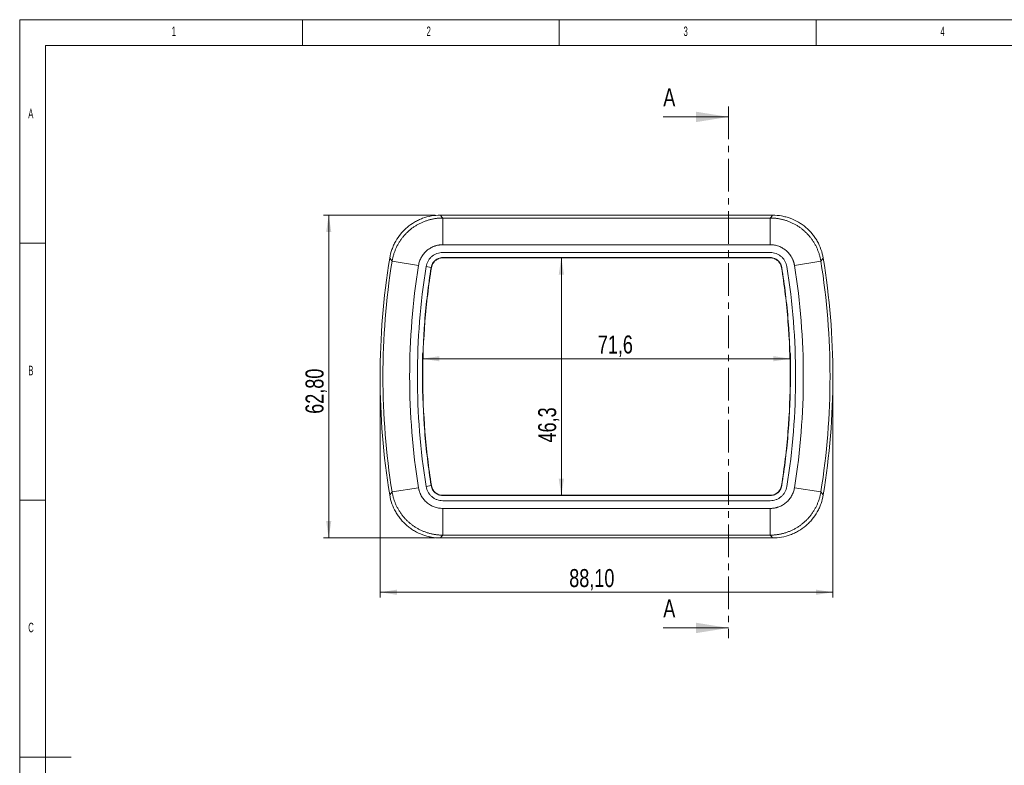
# Model space of a CAD drawing. Header units: millimetres. Extents: x 5 to 415, y 5 to 292.
# Tile 2 of 4: x 5 to 197, y 147 to 292. Entities that reach past the tile are written whole.
import ezdxf

# ---------------------------------------------------------------- set-up
doc = ezdxf.new("R2010")
doc.units = ezdxf.units.MM
doc.header["$PDSIZE"] = -1
doc.linetypes.add('CENTER', pattern=[10.16, 6.35, -1.27, 1.27, -1.27])
doc.layers.add('LAYER_1', color=179, linetype='Continuous', lineweight=15)
doc.styles.add('SLDTEXTSTYLE1', font='TXT', dxfattribs={"width": 0.605})
doc.styles.add('SLDTEXTSTYLE3', font='TXT', dxfattribs={"width": 0.75})
doc.dimstyles.new('SLDDIMSTYLE0', dxfattribs={"dimtxt": 3.5, "dimasz": 3.302, "dimexe": 0, "dimexo": 0.0625, "dimgap": 0.875, "dimtad": 1, "dimdec": 1, "dimrnd": 1e-09, "dimzin": 12, "dimdsep": 46, "dimtxsty": 'SLDTEXTSTYLE3', "dimsah": 1, "dimcen": 0.09, "dimadec": 0, "dimazin": 3, "dimtfac": 1, "dimtdec": 1, "dimtofl": 0, "dimtmove": 0, "dimatfit": 3, "dimfxl": 1, "dimfrac": 2, "dimtolj": 1, "dimtzin": 12, "dimarcsym": 0})
doc.dimstyles.new('SLDDIMSTYLE1', dxfattribs={"dimtxt": 3.5, "dimasz": 3.302, "dimexe": 0, "dimexo": 0.0625, "dimgap": 0.875, "dimtad": 1, "dimrnd": 1e-09, "dimzin": 12, "dimdsep": 46, "dimtxsty": 'SLDTEXTSTYLE3', "dimsah": 1, "dimcen": 0.09, "dimadec": 0, "dimazin": 3, "dimtfac": 1, "dimtofl": 0, "dimtmove": 0, "dimatfit": 3, "dimfxl": 1, "dimfrac": 2, "dimtolj": 1, "dimtzin": 12, "dimarcsym": 0})

# ---------------------------------------------------------------- blocks, each defined once
blk = doc.blocks.new('*D5')
at = {"layer": 'LAYER_1'}
for p, q in [((83.38, 223.57), (83.38, 227.04)), ((154.98, 223.57), (154.98, 227.04)), ((154.98, 226.04), (83.38, 226.04))]:
    blk.add_line(p, q, dxfattribs=at)
for points in [[(83.38, 226.04), (86.69, 225.53), (86.69, 226.54)], [(154.98, 226.04), (151.68, 226.54), (151.68, 225.53)]]:
    blk.add_solid(points, dxfattribs=at)
at = {"layer": 'LAYER_1', "insert": (117.49, 230.55, 0.1), "char_height": 3.5, "attachment_point": 1, "rotation": 0, "style": 'SLDTEXTSTYLE3'}
blk.add_mtext('71,6', dxfattribs=at)
blk = doc.blocks.new('*D6')
at = {"layer": 'LAYER_1'}
for p, q in [((75.13, 221.57), (75.13, 179.6)), ((163.23, 221.57), (163.23, 179.6)), ((163.23, 180.6), (75.13, 180.6))]:
    blk.add_line(p, q, dxfattribs=at)
for points in [[(75.13, 180.6), (78.44, 180.09), (78.44, 181.11)], [(163.23, 180.6), (159.93, 181.11), (159.93, 180.09)]]:
    blk.add_solid(points, dxfattribs=at)
at = {"layer": 'LAYER_1', "insert": (111.94, 185.11, -7.09), "char_height": 3.5, "attachment_point": 1, "style": 'SLDTEXTSTYLE3'}
blk.add_mtext('88,10', dxfattribs=at)
blk = doc.blocks.new('*D7')
at = {"layer": 'LAYER_1'}
for p, q in [((85.86, 253.97), (64.13, 253.97)), ((65.13, 191.17), (65.13, 253.97)), ((85.86, 191.17), (64.13, 191.17))]:
    blk.add_line(p, q, dxfattribs=at)
for points in [[(65.13, 253.97), (64.63, 250.66), (65.64, 250.66)], [(65.13, 191.17), (65.64, 194.47), (64.63, 194.47)]]:
    blk.add_solid(points, dxfattribs=at)
at = {"layer": 'LAYER_1', "insert": (60.62, 215.32, -7.09), "char_height": 3.5, "attachment_point": 1, "rotation": 90, "style": 'SLDTEXTSTYLE3'}
blk.add_mtext('62,80', dxfattribs=at)
blk = doc.blocks.new('*D8')
at = {"layer": 'LAYER_1'}
for p, q in [((150.04, 245.72), (109.4, 245.72)), ((110.4, 245.72), (110.4, 199.41)), ((150.04, 199.41), (109.4, 199.41))]:
    blk.add_line(p, q, dxfattribs=at)
for points in [[(110.4, 245.72), (109.89, 242.41), (110.91, 242.41)], [(110.4, 199.41), (110.91, 202.72), (109.89, 202.72)]]:
    blk.add_solid(points, dxfattribs=at)
at = {"layer": 'LAYER_1', "insert": (105.89, 209.74, -7.09), "char_height": 3.5, "attachment_point": 1, "rotation": 89.9993, "style": 'SLDTEXTSTYLE3'}
blk.add_mtext('46,3', dxfattribs=at)

msp = doc.modelspace()

# ---------------------------------------------------------------- linework, layer by layer
at = {"color": 7, "linetype": 'CENTER', "lineweight": 0}
msp.add_line((142.934, 275.084), (142.934, 171.654), dxfattribs=at)
at = {"color": 7, "linetype": 'Continuous', "lineweight": 0}
for p, q in [((130.234, 273.084), (142.934, 273.084)), ((130.234, 173.654), (142.934, 173.654))]:
    msp.add_line(p, q, dxfattribs=at)
at = {"color": 7, "linetype": 'Continuous', "lineweight": 15}
for p, q in [((151.507, 253.965), (86.86, 253.965)), ((87.329, 253.415), (87.329, 248.216)), ((87.329, 253.415), (151.038, 253.415)), ((151.038, 253.415), (151.038, 248.216)), ((151.038, 248.216), (87.329, 248.216)), ((77.468, 245.006), (77.005, 245.591)), ((151.042, 245.716), (87.326, 245.716)), ((87.326, 245.664), (87.326, 245.716)), ((151.04, 246.716), (87.327, 246.716)), ((151.042, 245.664), (151.042, 245.716)), ((161.362, 245.591), (160.899, 245.006)), ((77.468, 245.006), (82.602, 244.185)), ((84.083, 243.949), (85.071, 243.793)), ((85.122, 243.785), (85.071, 243.793)), ((153.245, 243.784), (153.297, 243.792)), ((155.766, 244.185), (160.899, 245.006)), ((84.083, 201.181), (85.071, 201.338)), ((85.122, 201.346), (85.071, 201.338)), ((153.246, 201.346), (153.297, 201.337)), ((77.005, 199.539), (77.468, 200.124)), ((77.468, 200.124), (82.602, 200.946)), ((87.326, 199.466), (87.326, 199.414)), ((87.326, 199.414), (151.041, 199.414)), ((151.041, 199.467), (151.041, 199.414)), ((155.766, 200.946), (160.899, 200.124)), ((160.899, 200.124), (161.362, 199.539)), ((87.327, 198.415), (151.04, 198.415)), ((87.329, 196.915), (87.329, 191.716)), ((87.329, 196.915), (151.038, 196.915)), ((151.038, 196.915), (151.038, 191.716)), ((151.038, 191.716), (87.329, 191.716)), ((86.86, 191.165), (151.507, 191.165))]:
    msp.add_line(p, q, dxfattribs=at)
at = {"color": 7, "linetype": 'Continuous', "lineweight": 15, "flags": 128}
for points in [[(86.86, 253.965), (87.164, 253.609), (87.329, 253.415)], [(151.038, 253.415), (151.204, 253.609), (151.507, 253.965)], [(151.042, 245.664), (148.638, 245.664), (139.025, 245.663), (129.412, 245.663), (119.799, 245.663), (114.992, 245.663), (105.379, 245.663), (96.353, 245.663), (87.326, 245.664)], [(87.326, 199.466), (89.729, 199.466), (99.342, 199.467), (108.955, 199.467), (118.569, 199.467), (123.375, 199.467), (132.988, 199.467), (142.015, 199.467), (151.041, 199.467)], [(87.329, 191.716), (87.164, 191.522), (86.86, 191.165)], [(151.507, 191.165), (151.204, 191.522), (151.038, 191.716)]]:
    msp.add_lwpolyline(points, dxfattribs=at)
at = {"color": 7, "linetype": 'Continuous', "lineweight": 15}
for centre, radius, start, end in [((217.735, 222.565), 142.601, 170.70762, 189.29238), ((20.632, 222.565), 142.601, 350.70762, 9.29238), ((217.735, 222.565), 142.051, 170.91051, 189.08949), ((217.735, 222.565), 136.852, 170.91051, 189.08949), ((217.735, 222.565), 135.352, 170.90971, 189.09014), ((20.632, 222.565), 135.352, 350.90971, 9.09014), ((20.632, 222.565), 136.852, 350.91051, 9.08949), ((20.632, 222.565), 142.051, 350.91051, 9.08949)]:
    msp.add_arc(centre, radius, start, end, dxfattribs=at)
for points, knots in [([(77.005, 245.591), (77.101, 246.175), (77.246, 246.742), (77.536, 247.567), (77.645, 247.838), (77.887, 248.371), (78.02, 248.635), (78.456, 249.406), (78.787, 249.887), (79.344, 250.562), (79.539, 250.779), (79.951, 251.197), (80.168, 251.399), (80.841, 251.971), (81.318, 252.308), (82.074, 252.749), (82.333, 252.886), (82.864, 253.136), (83.138, 253.251), (83.966, 253.555), (84.529, 253.707), (85.679, 253.912), (86.269, 253.965), (86.86, 253.965)], [0, 0, 0, 0, 0.125, 0.125, 0.1875, 0.1875, 0.25, 0.25, 0.375, 0.375, 0.4375, 0.4375, 0.5, 0.5, 0.625, 0.625, 0.6875, 0.6875, 0.75, 0.75, 0.875, 0.875, 1, 1, 1, 1]), ([(77.468, 245.006), (77.485, 245.107), (77.519, 245.308), (77.583, 245.608), (77.654, 245.906), (77.735, 246.201), (77.825, 246.494), (77.924, 246.784), (78.032, 247.071), (78.148, 247.355), (78.273, 247.635), (78.407, 247.91), (78.549, 248.182), (78.699, 248.449), (78.857, 248.711), (79.024, 248.969), (79.198, 249.221), (79.379, 249.468), (79.569, 249.709), (79.765, 249.944), (79.969, 250.173), (80.179, 250.396), (80.397, 250.612), (80.621, 250.822), (80.851, 251.024), (81.087, 251.219), (81.329, 251.407), (81.577, 251.588), (81.83, 251.761), (82.088, 251.925), (82.352, 252.082), (82.62, 252.231), (82.892, 252.372), (83.169, 252.504), (83.449, 252.628), (83.733, 252.743), (84.021, 252.849), (84.311, 252.946), (84.605, 253.034), (84.901, 253.114), (85.2, 253.184), (85.5, 253.245), (85.802, 253.297), (86.106, 253.339), (86.41, 253.373), (86.716, 253.396), (87.022, 253.411), (87.227, 253.413), (87.329, 253.415)], [0, 0, 0, 0, 0.0217378, 0.0434753, 0.0652126, 0.0869496, 0.1086864, 0.130423, 0.1521595, 0.1738958, 0.1956319, 0.217368, 0.239104, 0.26084, 0.2825759, 0.3043119, 0.3260478, 0.3477838, 0.3695199, 0.3912561, 0.4129923, 0.4347287, 0.4564653, 0.4782021, 0.499939, 0.5216762, 0.5434136, 0.5651514, 0.5868894, 0.6086277, 0.6303664, 0.6521055, 0.6738449, 0.6955848, 0.7173251, 0.7390659, 0.7608072, 0.782549, 0.8042913, 0.8260341, 0.8477776, 0.8695217, 0.8912663, 0.9130117, 0.9347577, 0.9565044, 0.9782518, 1, 1, 1, 1]), ([(151.038, 253.415), (151.141, 253.413), (151.345, 253.411), (151.651, 253.396), (151.956, 253.373), (152.261, 253.34), (152.565, 253.297), (152.867, 253.245), (153.167, 253.184), (153.465, 253.114), (153.761, 253.035), (154.055, 252.947), (154.345, 252.849), (154.633, 252.743), (154.917, 252.628), (155.197, 252.505), (155.474, 252.373), (155.746, 252.232), (156.014, 252.083), (156.278, 251.926), (156.536, 251.762), (156.789, 251.589), (157.037, 251.408), (157.279, 251.22), (157.515, 251.025), (157.745, 250.823), (157.969, 250.613), (158.187, 250.397), (158.397, 250.175), (158.601, 249.946), (158.798, 249.71), (158.987, 249.469), (159.169, 249.223), (159.343, 248.97), (159.509, 248.713), (159.668, 248.45), (159.818, 248.183), (159.96, 247.912), (160.094, 247.636), (160.219, 247.356), (160.335, 247.072), (160.443, 246.785), (160.542, 246.495), (160.632, 246.202), (160.713, 245.906), (160.785, 245.608), (160.848, 245.308), (160.882, 245.107), (160.899, 245.006)], [0, 0, 0, 0, 0.02173632, 0.04347243, 0.06520834, 0.08694408, 0.10867967, 0.13041514, 0.15215051, 0.1738858, 0.19562103, 0.21735623, 0.23909143, 0.26082664, 0.28256189, 0.3042972, 0.3260326, 0.3477681, 0.36950374, 0.39123954, 0.41297551, 0.43471169, 0.45644809, 0.47818475, 0.49992167, 0.52165889, 0.54339643, 0.56513432, 0.58687257, 0.60861121, 0.63035026, 0.65208975, 0.6738297, 0.69557013, 0.71731107, 0.73905254, 0.76079456, 0.78253716, 0.80428036, 0.82602418, 0.84776865, 0.86951379, 0.89125962, 0.91300617, 0.93475346, 0.95650151, 0.97825035, 1, 1, 1, 1]), ([(151.507, 253.965), (152.099, 253.965), (152.681, 253.913), (153.543, 253.76), (153.828, 253.697), (154.393, 253.544), (154.675, 253.455), (155.506, 253.15), (156.034, 252.9), (156.79, 252.46), (157.036, 252.302), (157.515, 251.963), (157.749, 251.781), (158.422, 251.209), (158.832, 250.793), (159.39, 250.118), (159.566, 249.885), (159.899, 249.401), (160.057, 249.149), (160.49, 248.382), (160.731, 247.85), (161.119, 246.749), (161.267, 246.175), (161.362, 245.591)], [0, 0, 0, 0, 0.125, 0.125, 0.1875, 0.1875, 0.25, 0.25, 0.375, 0.375, 0.4375, 0.4375, 0.5, 0.5, 0.625, 0.625, 0.6875, 0.6875, 0.75, 0.75, 0.875, 0.875, 1, 1, 1, 1]), ([(87.329, 248.216), (87.259, 248.215), (87.118, 248.213), (86.908, 248.199), (86.7, 248.176), (86.492, 248.144), (86.285, 248.102), (86.08, 248.051), (85.876, 247.991), (85.475, 247.852), (84.897, 247.582), (84.207, 247.091), (83.612, 246.487), (83.214, 245.901), (82.958, 245.397), (82.801, 245.004), (82.678, 244.599), (82.627, 244.323), (82.602, 244.185)], [0, 0, 0, 0, 0.0312222, 0.0623309, 0.0933888, 0.1244586, 0.155603, 0.1868844, 0.2183641, 0.2501024, 0.3754696, 0.4999612, 0.6244338, 0.7496337, 0.8128179, 0.8752725, 0.9374979, 1, 1, 1, 1]), ([(155.766, 244.185), (155.754, 244.254), (155.73, 244.392), (155.683, 244.597), (155.628, 244.8), (155.563, 245), (155.489, 245.197), (155.406, 245.392), (155.314, 245.583), (155.114, 245.958), (154.756, 246.486), (154.162, 247.09), (153.472, 247.581), (152.83, 247.882), (152.292, 248.055), (151.879, 248.148), (151.46, 248.206), (151.179, 248.212), (151.038, 248.216)], [0, 0, 0, 0, 0.03122215, 0.06233093, 0.09338881, 0.12445861, 0.15560303, 0.18688436, 0.21836406, 0.25010243, 0.37546963, 0.49996119, 0.62443377, 0.7496337, 0.81281786, 0.87527246, 0.93749788, 1, 1, 1, 1]), ([(87.327, 246.716), (86.937, 246.716), (86.558, 246.646), (86.01, 246.445), (85.836, 246.363), (85.503, 246.17), (85.344, 246.057), (85.049, 245.805), (84.914, 245.668), (84.669, 245.37), (84.559, 245.208), (84.369, 244.871), (84.289, 244.696), (84.161, 244.332), (84.113, 244.142), (84.083, 243.949)], [0.00000007, 0.00000007, 0.00000007, 0.00000007, 0.25, 0.25, 0.375, 0.375, 0.5, 0.5, 0.625, 0.625, 0.75, 0.75, 0.875, 0.875, 1, 1, 1, 1]), ([(87.326, 245.716), (87.165, 245.716), (86.869, 245.682), (86.354, 245.524), (85.815, 245.2), (85.331, 244.621), (85.121, 244.11), (85.071, 243.793)], [0, 0, 0, 0, 0.002143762, 0.004287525, 0.008575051, 0.012862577, 0.017150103, 0.017150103, 0.017150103, 0.017150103]), ([(87.326, 245.664), (87.168, 245.664), (87.024, 245.647), (86.754, 245.592), (86.628, 245.553), (86.271, 245.412), (86.06, 245.286), (85.692, 244.971), (85.535, 244.783), (85.274, 244.343), (85.171, 244.095), (85.122, 243.785)], [0, 0, 0, 0, 0.002143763, 0.002143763, 0.004287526, 0.004287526, 0.008575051, 0.008575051, 0.012862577, 0.012862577, 0.017150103, 0.017150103, 0.017150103, 0.017150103]), ([(154.284, 243.949), (154.224, 244.334), (154.094, 244.698), (153.809, 245.207), (153.701, 245.366), (153.457, 245.664), (153.321, 245.803), (153.025, 246.055), (152.868, 246.167), (152.536, 246.361), (152.359, 246.444), (151.995, 246.579), (151.81, 246.63), (151.431, 246.699), (151.236, 246.716), (151.04, 246.716)], [0.00000007, 0.00000007, 0.00000007, 0.00000007, 0.25, 0.25, 0.375, 0.375, 0.5, 0.5, 0.625, 0.625, 0.75, 0.75, 0.875, 0.875, 0.9999998, 0.9999998, 0.9999998, 0.9999998]), ([(153.297, 243.792), (153.272, 243.951), (153.192, 244.235), (153.015, 244.597), (152.795, 244.911), (152.445, 245.264), (151.905, 245.588), (151.365, 245.716), (151.042, 245.716)], [0.295750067, 0.295750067, 0.295750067, 0.295750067, 0.297893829, 0.30003759, 0.302181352, 0.304325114, 0.308612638, 0.312900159, 0.312900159, 0.312900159, 0.312900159]), ([(153.245, 243.784), (153.221, 243.939), (153.182, 244.078), (153.085, 244.335), (153.028, 244.453), (152.833, 244.783), (152.676, 244.971), (152.307, 245.285), (152.097, 245.412), (151.621, 245.601), (151.358, 245.664), (151.042, 245.664)], [0.295750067, 0.295750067, 0.295750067, 0.295750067, 0.297893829, 0.297893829, 0.30003759, 0.30003759, 0.304325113, 0.304325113, 0.308612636, 0.308612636, 0.312900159, 0.312900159, 0.312900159, 0.312900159]), ([(85.122, 243.785), (85.122, 243.784), (85.122, 243.784), (85.122, 243.784), (84.57, 240.329), (84.146, 236.814), (83.579, 229.721), (83.435, 226.143), (83.435, 218.987), (83.579, 215.409), (84.146, 208.316), (84.569, 204.802), (85.122, 201.346)], [0.81289956, 0.81289956, 0.81289956, 0.81289956, 0.81290016, 0.81290016, 0.81290016, 0.85967512, 0.85967512, 0.90645008, 0.90645008, 0.95322504, 0.95322504, 1, 1, 1, 1]), ([(153.246, 201.346), (153.798, 204.801), (154.221, 208.316), (154.788, 215.409), (154.932, 218.987), (154.932, 226.143), (154.788, 229.721), (154.221, 236.814), (153.798, 240.329), (153.245, 243.784)], [0.31290016, 0.31290016, 0.31290016, 0.31290016, 0.35967512, 0.35967512, 0.40645008, 0.40645008, 0.45322504, 0.45322504, 0.5, 0.5, 0.5, 0.5]), ([(153.297, 201.337), (153.85, 204.794), (154.697, 211.827), (155.128, 222.565), (154.697, 233.303), (153.85, 240.335), (153.297, 243.792)], [0.31290016, 0.31290016, 0.31290016, 0.31290016, 0.35967512, 0.40645008, 0.45322504, 0.5, 0.5, 0.5, 0.5]), ([(84.083, 201.181), (84.144, 200.796), (84.273, 200.432), (84.559, 199.923), (84.667, 199.764), (84.91, 199.466), (85.047, 199.327), (85.342, 199.075), (85.499, 198.963), (85.831, 198.769), (86.009, 198.686), (86.372, 198.551), (86.558, 198.5), (86.937, 198.431), (87.132, 198.414), (87.327, 198.415)], [0.00000006, 0.00000006, 0.00000006, 0.00000006, 0.25, 0.25, 0.375, 0.375, 0.5, 0.5, 0.625, 0.625, 0.75, 0.75, 0.875, 0.875, 0.99999981, 0.99999981, 0.99999981, 0.99999981]), ([(85.071, 201.338), (85.096, 201.18), (85.175, 200.895), (85.352, 200.533), (85.573, 200.22), (85.923, 199.866), (86.462, 199.542), (87.002, 199.414), (87.326, 199.414)], [0.795750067, 0.795750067, 0.795750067, 0.795750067, 0.797893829, 0.800037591, 0.802181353, 0.804325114, 0.808612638, 0.81290016, 0.81290016, 0.81290016, 0.81290016]), ([(85.122, 201.346), (85.122, 201.346), (85.122, 201.346), (85.122, 201.346), (85.147, 201.191), (85.186, 201.053), (85.282, 200.795), (85.34, 200.678), (85.534, 200.347), (85.692, 200.159), (86.06, 199.845), (86.271, 199.719), (86.747, 199.529), (87.009, 199.466), (87.326, 199.466)], [0.795749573, 0.795749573, 0.795749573, 0.795749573, 0.795750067, 0.795750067, 0.795750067, 0.797893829, 0.797893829, 0.80003759, 0.80003759, 0.804325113, 0.804325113, 0.808612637, 0.808612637, 0.81290016, 0.81290016, 0.81290016, 0.81290016]), ([(151.04, 198.415), (151.43, 198.414), (151.81, 198.484), (152.357, 198.686), (152.532, 198.767), (152.864, 198.96), (153.023, 199.073), (153.319, 199.325), (153.454, 199.462), (153.698, 199.76), (153.808, 199.922), (153.998, 200.259), (154.079, 200.435), (154.206, 200.798), (154.254, 200.988), (154.284, 201.181)], [0.00000007, 0.00000007, 0.00000007, 0.00000007, 0.25, 0.25, 0.375, 0.375, 0.5, 0.5, 0.625, 0.625, 0.75, 0.75, 0.875, 0.875, 0.99999981, 0.99999981, 0.99999981, 0.99999981]), ([(151.041, 199.467), (151.199, 199.467), (151.343, 199.483), (151.613, 199.539), (151.739, 199.577), (152.097, 199.718), (152.307, 199.844), (152.675, 200.159), (152.833, 200.348), (153.094, 200.787), (153.196, 201.036), (153.246, 201.346)], [0.500000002, 0.500000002, 0.500000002, 0.500000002, 0.502143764, 0.502143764, 0.504287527, 0.504287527, 0.508575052, 0.508575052, 0.512862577, 0.512862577, 0.517150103, 0.517150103, 0.517150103, 0.517150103]), ([(151.041, 199.414), (151.203, 199.414), (151.498, 199.448), (152.013, 199.606), (152.552, 199.931), (153.036, 200.509), (153.247, 201.02), (153.297, 201.337)], [0.500000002, 0.500000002, 0.500000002, 0.500000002, 0.502143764, 0.504287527, 0.508575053, 0.512862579, 0.517150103, 0.517150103, 0.517150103, 0.517150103]), ([(86.86, 191.165), (86.269, 191.165), (85.686, 191.217), (84.825, 191.37), (84.54, 191.434), (83.974, 191.586), (83.693, 191.676), (82.862, 191.981), (82.333, 192.23), (81.577, 192.671), (81.331, 192.829), (80.852, 193.167), (80.618, 193.349), (79.945, 193.921), (79.535, 194.337), (78.978, 195.012), (78.801, 195.245), (78.468, 195.729), (78.311, 195.981), (77.877, 196.748), (77.636, 197.28), (77.248, 198.381), (77.101, 198.955), (77.005, 199.539)], [0, 0, 0, 0, 0.125, 0.125, 0.1875, 0.1875, 0.25, 0.25, 0.375, 0.375, 0.4375, 0.4375, 0.5, 0.5, 0.625, 0.625, 0.6875, 0.6875, 0.75, 0.75, 0.875, 0.875, 1, 1, 1, 1]), ([(87.329, 191.716), (87.227, 191.717), (87.023, 191.719), (86.716, 191.734), (86.411, 191.757), (86.106, 191.791), (85.803, 191.833), (85.501, 191.885), (85.2, 191.946), (84.902, 192.016), (84.606, 192.095), (84.313, 192.184), (84.022, 192.281), (83.735, 192.387), (83.451, 192.502), (83.17, 192.625), (82.893, 192.758), (82.621, 192.898), (82.353, 193.047), (82.09, 193.204), (81.832, 193.369), (81.578, 193.541), (81.331, 193.722), (81.088, 193.91), (80.852, 194.105), (80.622, 194.307), (80.398, 194.517), (80.181, 194.733), (79.97, 194.956), (79.766, 195.185), (79.57, 195.42), (79.38, 195.661), (79.199, 195.908), (79.024, 196.16), (78.858, 196.417), (78.7, 196.68), (78.549, 196.947), (78.407, 197.219), (78.274, 197.495), (78.148, 197.774), (78.032, 198.058), (77.924, 198.345), (77.825, 198.635), (77.735, 198.928), (77.654, 199.224), (77.583, 199.522), (77.519, 199.822), (77.485, 200.024), (77.468, 200.124)], [0, 0, 0, 0, 0.0217363, 0.0434724, 0.0652083, 0.0869441, 0.1086797, 0.1304151, 0.1521505, 0.1738858, 0.195621, 0.2173562, 0.2390914, 0.2608266, 0.2825619, 0.3042972, 0.3260326, 0.3477681, 0.3695037, 0.3912395, 0.4129755, 0.4347117, 0.4564481, 0.4781847, 0.4999217, 0.5216589, 0.5433964, 0.5651343, 0.5868726, 0.6086112, 0.6303503, 0.6520897, 0.6738297, 0.6955701, 0.7173111, 0.7390525, 0.7607946, 0.7825372, 0.8042804, 0.8260242, 0.8477686, 0.8695138, 0.8912596, 0.9130062, 0.9347535, 0.9565015, 0.9782503, 1, 1, 1, 1]), ([(82.602, 200.946), (82.613, 200.876), (82.637, 200.738), (82.684, 200.533), (82.74, 200.33), (82.805, 200.13), (82.878, 199.933), (82.961, 199.739), (83.053, 199.547), (83.253, 199.172), (83.612, 198.644), (84.206, 198.04), (84.896, 197.549), (85.537, 197.248), (86.075, 197.075), (86.489, 196.982), (86.907, 196.924), (87.188, 196.918), (87.329, 196.915)], [0, 0, 0, 0, 0.0312222, 0.0623309, 0.0933888, 0.1244586, 0.155603, 0.1868844, 0.2183641, 0.2501024, 0.3754696, 0.4999612, 0.6244338, 0.7496337, 0.8128179, 0.8752725, 0.9374979, 1, 1, 1, 1]), ([(151.038, 196.915), (151.109, 196.915), (151.249, 196.917), (151.459, 196.931), (151.668, 196.954), (151.875, 196.986), (152.082, 197.028), (152.287, 197.079), (152.491, 197.14), (152.893, 197.278), (153.471, 197.548), (154.161, 198.04), (154.755, 198.643), (155.153, 199.229), (155.41, 199.733), (155.567, 200.127), (155.69, 200.531), (155.74, 200.807), (155.766, 200.946)], [0, 0, 0, 0, 0.0312222, 0.0623309, 0.0933888, 0.1244586, 0.155603, 0.1868844, 0.2183641, 0.2501024, 0.3754696, 0.4999612, 0.6244338, 0.7496337, 0.8128179, 0.8752725, 0.9374979, 1, 1, 1, 1]), ([(160.899, 200.124), (160.882, 200.024), (160.848, 199.822), (160.785, 199.522), (160.713, 199.224), (160.632, 198.929), (160.542, 198.636), (160.443, 198.346), (160.336, 198.059), (160.219, 197.775), (160.094, 197.496), (159.961, 197.22), (159.819, 196.948), (159.669, 196.681), (159.51, 196.419), (159.344, 196.161), (159.17, 195.909), (158.988, 195.662), (158.799, 195.421), (158.602, 195.186), (158.399, 194.957), (158.188, 194.734), (157.971, 194.518), (157.747, 194.309), (157.517, 194.106), (157.28, 193.911), (157.038, 193.723), (156.791, 193.542), (156.537, 193.37), (156.279, 193.205), (156.016, 193.048), (155.748, 192.899), (155.475, 192.758), (155.199, 192.626), (154.918, 192.503), (154.634, 192.388), (154.347, 192.281), (154.056, 192.184), (153.762, 192.096), (153.466, 192.016), (153.168, 191.946), (152.867, 191.885), (152.565, 191.833), (152.262, 191.791), (151.957, 191.757), (151.651, 191.734), (151.345, 191.719), (151.141, 191.717), (151.038, 191.716)], [0, 0, 0, 0, 0.0217378, 0.0434753, 0.0652126, 0.0869496, 0.1086864, 0.130423, 0.1521595, 0.1738958, 0.1956319, 0.217368, 0.239104, 0.26084, 0.2825759, 0.3043119, 0.3260478, 0.3477838, 0.3695199, 0.3912561, 0.4129923, 0.4347287, 0.4564653, 0.4782021, 0.499939, 0.5216762, 0.5434136, 0.5651514, 0.5868894, 0.6086277, 0.6303664, 0.6521055, 0.6738449, 0.6955848, 0.7173251, 0.7390659, 0.7608072, 0.782549, 0.8042913, 0.8260341, 0.8477776, 0.8695217, 0.8912663, 0.9130117, 0.9347577, 0.9565044, 0.9782518, 1, 1, 1, 1]), ([(161.362, 199.539), (161.267, 198.955), (161.121, 198.388), (160.831, 197.563), (160.723, 197.292), (160.481, 196.759), (160.347, 196.495), (159.912, 195.724), (159.58, 195.243), (159.024, 194.568), (158.828, 194.351), (158.416, 193.933), (158.199, 193.731), (157.526, 193.159), (157.049, 192.822), (156.293, 192.381), (156.035, 192.244), (155.503, 191.994), (155.229, 191.879), (154.402, 191.575), (153.838, 191.423), (152.689, 191.218), (152.099, 191.165), (151.507, 191.165)], [0, 0, 0, 0, 0.125, 0.125, 0.1875, 0.1875, 0.25, 0.25, 0.375, 0.375, 0.4375, 0.4375, 0.5, 0.5, 0.625, 0.625, 0.6875, 0.6875, 0.75, 0.75, 0.875, 0.875, 1, 1, 1, 1])]:
    msp.add_open_spline(points, degree=3, knots=knots, dxfattribs=at)
msp.add_open_spline([(85.071, 243.793), (84.518, 240.336), (83.67, 233.304), (83.239, 222.565), (83.67, 211.827), (84.518, 204.795), (85.071, 201.338)], degree=3, dxfattribs=at)
at = {"color": 7, "linetype": 'Continuous', "lineweight": 0}
for points in [[(142.934, 273.084), (136.584, 274.1), (136.584, 272.068)], [(142.934, 173.654), (136.584, 174.67), (136.584, 172.638)]]:
    msp.add_solid(points, dxfattribs=at)
at = {"layer": 'LAYER_1'}
for p, q in [((414.595, 292), (5, 292)), ((5, 292), (5, 5)), ((60, 287), (60, 292)), ((110, 292), (110, 287)), ((160, 287), (160, 292)), ((410, 287), (10, 287)), ((10, 287), (10, 10)), ((10, 248.5), (5, 248.5)), ((5, 198.5), (10, 198.5)), ((5, 148.5), (15, 148.5))]:
    msp.add_line(p, q, dxfattribs=at)
for p in [(83.383, 222.565), (154.984, 222.565)]:
    msp.add_point(p, dxfattribs=at)

# ---------------------------------------------------------------- texts
at = {"color": 7, "linetype": 'Continuous', "lineweight": 0, "char_height": 1.852, "attachment_point": 1, "style": 'SLDTEXTSTYLE1'}
for s, insert in [('1', (34.583, 290.668)), ('2', (84.167, 290.668)), ('3', (134.167, 290.668)), ('4', (184.167, 290.668)), ('A', (6.667, 274.668)), ('B', (6.667, 224.668)), ('C', (6.667, 174.668))]:
    msp.add_mtext(s, dxfattribs=dict(at, insert=insert))
at = {"color": 7, "linetype": 'Continuous', "char_height": 3.5, "attachment_point": 1, "style": 'SLDTEXTSTYLE3'}
for insert in [(130.234, 278.639), (130.234, 179.209)]:
    msp.add_mtext('A', dxfattribs=dict(at, insert=insert))

# ---------------------------------------------------------------- dimensions: what is measured, and where the dimension line sits
at = {"layer": 'LAYER_1'}
for base, p1, p2, angle, dimstyle, picture, middle in [((65.134, 253.965), (86.86, 191.165), (86.86, 253.965), 90, 'SLDDIMSTYLE1', '*D7', (65.134, 222.565)), ((110.401, 199.415), (151.042, 245.716), (151.041, 199.414), 89.99926, 'SLDDIMSTYLE0', '*D8', (110.401, 215.688)), ((83.383, 226.036), (154.984, 222.565), (83.383, 222.565), 0, 'SLDDIMSTYLE0', '*D5', (123.438, 226.036))]:
    dim = msp.add_linear_dim(base=base, p1=p1, p2=p2, angle=angle, dimstyle=dimstyle, dxfattribs=at)
    dim.commit()
    dim.dimension.update_dxf_attribs({"geometry": picture, "text_midpoint": middle, "dimtype": 160})
dim = msp.add_linear_dim(base=(75.134, 180.601), p1=(163.234, 222.565), p2=(75.134, 222.565), dimstyle='SLDDIMSTYLE1', dxfattribs=at)
dim.commit()
dim.dimension.update_dxf_attribs({"geometry": '*D6', "text_midpoint": (119.184, 180.601), "dimtype": 160})

doc.saveas('drawing.dxf')
